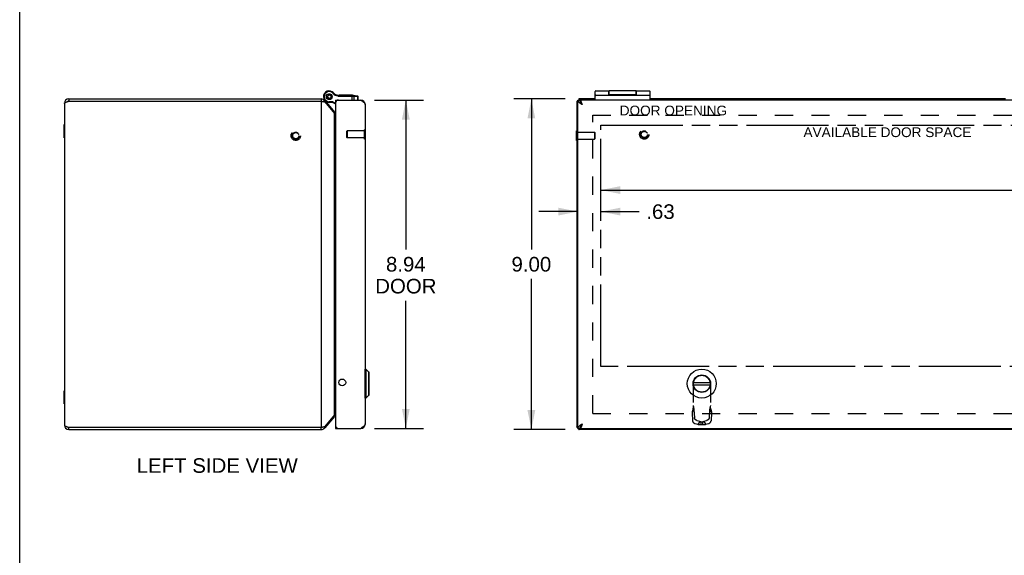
# Model space of a CAD drawing. Header units: inches. Extents: x 0 to 90.2, y 0 to 58.3.
# Tile 2 of 7: x 0 to 26.8, y 29.2 to 43.8. Entities that reach past the tile are written whole.
import ezdxf

# ---------------------------------------------------------------- set-up
doc = ezdxf.new("R2010")
doc.units = ezdxf.units.IN
doc.header["$LTSCALE"] = 4.958751
doc.header["$MEASUREMENT"] = 0
doc.linetypes.add('HIDDEN', pattern=[0.2, 0.1, -0.1])
doc.linetypes.add('PHANTOM', pattern=[0.8, 0.45, -0.05, 0.1, -0.05, 0.1, -0.05])
doc.layers.get('0').update_dxf_attribs({"linetype": 'CONTINUOUS'})
for name, color, linetype in [('02___PRT_ALL_AXES', 7, 'CONTINUOUS'), ('06___PRT_ALL_SURFS', 7, 'CONTINUOUS'), ('AVAIL_DOOR_SPACE', 7, 'CONTINUOUS'), ('DEFAULT_2', 8, 'HIDDEN'), ('DIMENSIONS', 7, 'CONTINUOUS')]:
    doc.layers.add(name, color=color, linetype=linetype)
doc.styles.get("Standard").update_dxf_attribs({"font": 'arial.ttf'})
doc.dimstyles.new('DIMSTYLE_1', dxfattribs={"dimtxt": 0.397761, "dimasz": 0.530348, "dimexe": 0.09, "dimexo": 0.07, "dimgap": 0.0375, "dimtad": 0, "dimtih": 1, "dimtoh": 1, "dimzin": 4, "dimdsep": 46, "dimtxsty": 'Standard', "dimblk": '_FILLED', "dimblk1": '_FILLED', "dimblk2": '_FILLED', "dimcen": 0.09, "dimazin": 1, "dimtfac": 1, "dimtofl": 0, "dimtmove": 0, "dimatfit": 3, "dimldrblk": '_FILLED', "dimfxl": 1, "dimtolj": 1, "dimtzin": 4, "dimarcsym": 0})

# ---------------------------------------------------------------- blocks, each defined once
blk = doc.blocks.new('_FILLED')
at = {"color": 0, "linetype": 'ByBlock'}
blk.add_solid([(0, 0), (-1, 0.2), (-1, -0.2)], dxfattribs=at)
blk = doc.blocks.new('*D4')
at = {"layer": 'DIMENSIONS', "color": 2, "linetype": 'Continuous'}
for p, q in [((15.812, 39.114), (32.263, 39.114)), ((50.502, 39.114), (34.051, 39.114))]:
    blk.add_line(p, q, dxfattribs=at)
at = {"layer": 'DIMENSIONS', "color": 2, "linetype": 'Continuous', "xscale": 0.5303476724, "yscale": 0.5303476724, "zscale": 0.5303476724, "rotation": 180}
blk.add_blockref('_FILLED', (15.812, 39.114), dxfattribs=at)
at = {"layer": 'DIMENSIONS', "color": 2, "linetype": 'Continuous', "xscale": 0.5303476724, "yscale": 0.5303476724, "zscale": 0.5303476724}
blk.add_blockref('_FILLED', (50.502, 39.114), dxfattribs=at)
at = {"layer": 'DIMENSIONS', "color": 2, "linetype": 'Continuous', "insert": (33.157, 39.313), "char_height": 0.3978, "width": 1.38994, "attachment_point": 2, "line_spacing_factor": 0.9}
blk.add_mtext('34.69', dxfattribs=at)
blk = doc.blocks.new('*D5')
at = {"layer": 'DIMENSIONS', "color": 2, "linetype": 'Continuous'}
for p, q in [((15.187, 38.528), (14.127, 38.528)), ((15.812, 38.528), (16.853, 38.528))]:
    blk.add_line(p, q, dxfattribs=at)
at = {"layer": 'DIMENSIONS', "color": 2, "linetype": 'Continuous', "xscale": 0.5303476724, "yscale": 0.5303476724, "zscale": 0.5303476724}
blk.add_blockref('_FILLED', (15.187, 38.528), dxfattribs=at)
at = {"layer": 'DIMENSIONS', "color": 2, "linetype": 'Continuous', "xscale": 0.5303476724, "yscale": 0.5303476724, "zscale": 0.5303476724, "rotation": 180}
blk.add_blockref('_FILLED', (15.812, 38.528), dxfattribs=at)
at = {"layer": 'DIMENSIONS', "color": 2, "linetype": 'Continuous', "insert": (17.052, 38.726), "char_height": 0.3978, "width": 0.77186, "attachment_point": 1, "line_spacing_factor": 0.9}
blk.add_mtext('.63', dxfattribs=at)
blk = doc.blocks.new('*D9')
at = {"layer": 'DIMENSIONS', "color": 2, "linetype": 'Continuous'}
for p, q in [((14.846, 41.595), (13.447, 41.595)), ((13.924, 41.595), (13.924, 37.493)), ((13.924, 32.595), (13.924, 36.697)), ((14.846, 32.595), (13.447, 32.595))]:
    blk.add_line(p, q, dxfattribs=at)
at = {"layer": 'DIMENSIONS', "color": 2, "linetype": 'Continuous', "xscale": 0.5303476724, "yscale": 0.5303476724, "zscale": 0.5303476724}
for p, rotation in [((13.924, 41.595), 90), ((13.924, 32.595), 270)]:
    blk.add_blockref('_FILLED', p, dxfattribs=dict(at, rotation=rotation))
at = {"layer": 'DIMENSIONS', "color": 2, "linetype": 'Continuous', "insert": (13.924, 37.294), "char_height": 0.3978, "width": 1.0809, "attachment_point": 2, "line_spacing_factor": 0.9}
blk.add_mtext('9.00', dxfattribs=at)
blk = doc.blocks.new('*D19')
at = {"layer": 'DIMENSIONS', "color": 2, "linetype": 'Continuous'}
for p, q in [((9.651, 41.565), (10.985, 41.565)), ((10.508, 41.565), (10.508, 37.493)), ((10.508, 32.625), (10.508, 36.1)), ((9.651, 32.625), (10.985, 32.625))]:
    blk.add_line(p, q, dxfattribs=at)
at = {"layer": 'DIMENSIONS', "color": 2, "linetype": 'Continuous', "xscale": 0.5303476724, "yscale": 0.5303476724, "zscale": 0.5303476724}
for p, rotation in [((10.508, 41.565), 90), ((10.508, 32.625), 270)]:
    blk.add_blockref('_FILLED', p, dxfattribs=dict(at, rotation=rotation))
at = {"layer": 'DIMENSIONS', "color": 2, "linetype": 'Continuous', "insert": (10.508, 37.294), "char_height": 0.3978, "width": 1.66498, "attachment_point": 2, "line_spacing_factor": 0.9}
blk.add_mtext('8.94\\PDOOR', dxfattribs=at)

msp = doc.modelspace()

# ---------------------------------------------------------------- linework, layer by layer
at = {"color": 7, "linetype": 'Continuous'}
for p, q in [((0, 0), (0, 58.338)), ((16.032, 41.721), (16.032, 41.815)), ((16.037, 41.721), (16.037, 41.815)), ((16.777, 41.721), (16.777, 41.815)), ((16.782, 41.721), (16.782, 41.815)), ((1.335, 41.595), (1.335, 41.535)), ((8.208, 41.595), (8.208, 41.535)), ((8.3, 41.552), (8.265, 41.523)), ((8.278, 41.6), (8.278, 41.599)), ((8.346, 41.657), (8.346, 41.666)), ((8.346, 41.648), (8.346, 41.657)), ((8.347, 41.676), (8.351, 41.684)), ((8.351, 41.63), (8.347, 41.639)), ((8.351, 41.684), (8.353, 41.692)), ((8.353, 41.622), (8.351, 41.63)), ((8.358, 41.701), (8.364, 41.707)), ((8.364, 41.607), (8.358, 41.613)), ((8.364, 41.707), (8.37, 41.714)), ((8.37, 41.6), (8.364, 41.607)), ((8.377, 41.721), (8.385, 41.725)), ((8.385, 41.59), (8.377, 41.594)), ((8.385, 41.725), (8.393, 41.729)), ((8.393, 41.585), (8.385, 41.59)), ((8.402, 41.733), (8.411, 41.734)), ((8.411, 41.58), (8.402, 41.581)), ((8.411, 41.734), (8.419, 41.736)), ((8.419, 41.578), (8.411, 41.58)), ((8.429, 41.736), (8.438, 41.734)), ((8.438, 41.58), (8.429, 41.578)), ((8.438, 41.734), (8.446, 41.733)), ((8.446, 41.581), (8.438, 41.58)), ((8.456, 41.729), (8.463, 41.725)), ((8.463, 41.59), (8.456, 41.585)), ((8.463, 41.725), (8.471, 41.721)), ((8.471, 41.594), (8.463, 41.59)), ((8.479, 41.714), (8.484, 41.707)), ((8.484, 41.607), (8.479, 41.6)), ((8.484, 41.707), (8.49, 41.701)), ((8.49, 41.613), (8.484, 41.607)), ((8.504, 41.793), (8.493, 41.776)), ((8.493, 41.776), (8.494, 41.776)), ((8.504, 41.793), (8.494, 41.776)), ((8.495, 41.692), (8.497, 41.684)), ((8.497, 41.63), (8.495, 41.622)), ((8.497, 41.684), (8.501, 41.676)), ((8.501, 41.639), (8.497, 41.63)), ((8.503, 41.666), (8.502, 41.657)), ((8.502, 41.657), (8.503, 41.648)), ((8.504, 41.793), (8.504, 41.793)), ((8.54, 41.763), (8.524, 41.75)), ((8.59, 41.565), (8.59, 41.505)), ((8.66, 41.696), (8.657, 41.677)), ((8.679, 41.695), (8.679, 41.675)), ((8.679, 41.695), (9.056, 41.695)), ((9.044, 41.565), (9.044, 41.695)), ((9.073, 41.694), (9.19, 41.677)), ((9.081, 41.674), (9.1, 41.672)), ((9.1, 41.565), (9.1, 41.672)), ((9.1, 41.672), (9.201, 41.658)), ((9.201, 41.565), (9.201, 41.658)), ((9.201, 41.658), (9.208, 41.657)), ((9.208, 41.565), (9.208, 41.657)), ((9.295, 41.564), (9.294, 41.556)), ((15.157, 41.535), (15.187, 41.535)), ((15.187, 41.565), (15.247, 41.565)), ((15.217, 41.595), (15.217, 41.565)), ((15.252, 41.564), (15.252, 41.533)), ((15.657, 41.565), (15.657, 41.795)), ((15.677, 41.695), (17.137, 41.695)), ((16.032, 41.721), (16.782, 41.721)), ((17.157, 41.565), (17.157, 41.795)), ((8.424, 41.5), (8.424, 41.52)), ((8.524, 41.52), (8.424, 41.52)), ((8.519, 41.5), (8.424, 41.5)), ((8.519, 41.5), (8.524, 41.52)), ((8.519, 41.5), (8.59, 41.463)), ((8.524, 41.52), (8.59, 41.485)), ((8.59, 41.505), (8.595, 41.505)), ((8.563, 41.239), (8.544, 41.223)), ((9.404, 40.758), (9.4, 40.758)), ((9.404, 40.502), (9.404, 40.758)), ((9.404, 40.502), (9.4, 40.502)), ((15.153, 40.467), (15.153, 40.723)), ((15.153, 40.723), (15.157, 40.723)), ((15.153, 40.467), (15.157, 40.467)), ((9.403, 34.237), (9.421, 34.237)), ((9.403, 33.449), (9.403, 34.237)), ((9.421, 34.237), (9.505, 34.154)), ((9.421, 34.237), (9.421, 33.449)), ((9.505, 33.532), (9.505, 34.154)), ((9.507, 33.537), (9.507, 34.149)), ((18.334, 33.873), (18.79, 33.873)), ((18.334, 33.813), (18.79, 33.813)), ((9.421, 33.449), (9.505, 33.532)), ((9.403, 33.449), (9.421, 33.449)), ((8.563, 32.951), (8.544, 32.967)), ((1.335, 32.595), (1.335, 32.655)), ((8.208, 32.595), (8.208, 32.655)), ((8.3, 32.638), (8.265, 32.667)), ((8.59, 32.685), (8.595, 32.685)), ((8.59, 32.685), (8.59, 32.625)), ((8.65, 32.625), (8.65, 32.63)), ((9.295, 32.626), (9.294, 32.634)), ((15.157, 32.655), (15.187, 32.655)), ((15.187, 32.625), (15.247, 32.625)), ((15.217, 32.595), (15.217, 32.625)), ((15.252, 32.626), (15.252, 32.656))]:
    msp.add_line(p, q, dxfattribs=at)
at = {"color": 3, "linetype": 'Continuous'}
for p, q in [((1.335, 41.595), (8.208, 41.595)), ((1.335, 41.535), (8.208, 41.535)), ((8.208, 41.535), (8.208, 32.655)), ((8.3, 41.552), (8.563, 41.239)), ((8.59, 41.565), (9.28, 41.565)), ((15.157, 41.535), (15.157, 32.655)), ((15.187, 32.625), (15.187, 41.565)), ((15.657, 41.595), (15.217, 41.595)), ((15.25, 41.54), (15.252, 41.538)), ((15.252, 41.564), (15.252, 41.565)), ((51.062, 41.565), (15.252, 41.565)), ((26.824, 41.595), (17.157, 41.595)), ((1.215, 41.475), (1.215, 32.715)), ((8.3, 41.513), (8.563, 41.2)), ((8.59, 41.475), (8.59, 32.715)), ((9.4, 41.445), (9.4, 32.745)), ((8.563, 32.99), (8.563, 41.2)), ((8.563, 32.99), (8.3, 32.676)), ((8.563, 32.951), (8.3, 32.638)), ((1.335, 32.655), (8.208, 32.655)), ((1.335, 32.595), (8.208, 32.595)), ((8.59, 32.625), (9.28, 32.625)), ((9.295, 32.635), (9.28, 32.625)), ((51.097, 32.595), (15.217, 32.595)), ((15.252, 32.651), (15.25, 32.649)), ((15.252, 32.626), (15.252, 32.625)), ((15.252, 32.625), (51.062, 32.625))]:
    msp.add_line(p, q, dxfattribs=at)
for points in [[(1.215, 41.475), (1.215, 41.478), (1.216, 41.48), (1.217, 41.483), (1.22, 41.486), (1.222, 41.489), (1.226, 41.491), (1.229, 41.494), (1.234, 41.497), (1.239, 41.499), (1.244, 41.502), (1.25, 41.505), (1.256, 41.508), (1.263, 41.51), (1.27, 41.513), (1.277, 41.516), (1.285, 41.519), (1.293, 41.521), (1.301, 41.524), (1.309, 41.527), (1.318, 41.529), (1.326, 41.532), (1.335, 41.535)], [(8.208, 41.535), (8.216, 41.533), (8.225, 41.531), (8.234, 41.53), (8.242, 41.528), (8.25, 41.526), (8.258, 41.524), (8.266, 41.522), (8.274, 41.521), (8.281, 41.519), (8.287, 41.517), (8.294, 41.515), (8.3, 41.513)], [(9.28, 41.565), (9.295, 41.555), (9.303, 41.55), (9.311, 41.545), (9.318, 41.54), (9.326, 41.535), (9.333, 41.53), (9.34, 41.525), (9.346, 41.52), (9.353, 41.515), (9.359, 41.51), (9.365, 41.505), (9.37, 41.5), (9.375, 41.495), (9.379, 41.49), (9.384, 41.485), (9.387, 41.48), (9.391, 41.475), (9.393, 41.47), (9.396, 41.465), (9.397, 41.46), (9.399, 41.455), (9.399, 41.45), (9.4, 41.445)], [(15.157, 41.535), (15.158, 41.533), (15.158, 41.531), (15.16, 41.53), (15.162, 41.528), (15.165, 41.526), (15.168, 41.524), (15.172, 41.522), (15.177, 41.521), (15.182, 41.519), (15.187, 41.517)], [(15.187, 41.565), (15.187, 41.56), (15.188, 41.555), (15.19, 41.55), (15.191, 41.545), (15.194, 41.54), (15.196, 41.535), (15.2, 41.53), (15.203, 41.525), (15.207, 41.52), (15.212, 41.515), (15.217, 41.51), (15.222, 41.505), (15.228, 41.5), (15.234, 41.495), (15.241, 41.49), (15.247, 41.485), (15.254, 41.48), (15.261, 41.475), (15.269, 41.47), (15.276, 41.465), (15.284, 41.46), (15.292, 41.455), (15.299, 41.45), (15.307, 41.445)], [(15.217, 41.595), (15.219, 41.595), (15.221, 41.594), (15.223, 41.592), (15.224, 41.59), (15.226, 41.587), (15.228, 41.584), (15.23, 41.58), (15.232, 41.575), (15.233, 41.57), (15.235, 41.565)], [(15.307, 41.445), (15.305, 41.453), (15.302, 41.46), (15.3, 41.468), (15.297, 41.476), (15.295, 41.483), (15.292, 41.491), (15.29, 41.498), (15.287, 41.505), (15.285, 41.511), (15.282, 41.518), (15.28, 41.524), (15.277, 41.53), (15.275, 41.535), (15.272, 41.54), (15.27, 41.545), (15.267, 41.549), (15.265, 41.552), (15.262, 41.556), (15.26, 41.558), (15.257, 41.561), (15.255, 41.562), (15.252, 41.564)], [(8.59, 41.173), (8.588, 41.174), (8.583, 41.179), (8.579, 41.183), (8.574, 41.187), (8.57, 41.192), (8.566, 41.196), (8.563, 41.2)], [(8.59, 33.017), (8.588, 33.015), (8.583, 33.011), (8.579, 33.007), (8.574, 33.003), (8.57, 32.998), (8.566, 32.994), (8.563, 32.99)], [(1.215, 32.715), (1.215, 32.712), (1.216, 32.709), (1.217, 32.707), (1.22, 32.704), (1.222, 32.701), (1.226, 32.699), (1.229, 32.696), (1.234, 32.693), (1.239, 32.69), (1.244, 32.688), (1.25, 32.685), (1.256, 32.682), (1.263, 32.679), (1.27, 32.677), (1.277, 32.674), (1.285, 32.671), (1.293, 32.669), (1.301, 32.666), (1.309, 32.663), (1.318, 32.66), (1.326, 32.658), (1.335, 32.655)], [(9.4, 32.745), (9.399, 32.74), (9.399, 32.735), (9.397, 32.73), (9.396, 32.725), (9.393, 32.72), (9.391, 32.715), (9.387, 32.71), (9.384, 32.705), (9.379, 32.7), (9.375, 32.695), (9.37, 32.69), (9.365, 32.685), (9.359, 32.68), (9.353, 32.675), (9.346, 32.67), (9.34, 32.665), (9.333, 32.66), (9.326, 32.655), (9.318, 32.65), (9.311, 32.645), (9.303, 32.64), (9.295, 32.635)], [(15.307, 32.745), (15.299, 32.74), (15.292, 32.735), (15.284, 32.73), (15.276, 32.725), (15.269, 32.72), (15.261, 32.715), (15.254, 32.71), (15.247, 32.705), (15.241, 32.7), (15.234, 32.695), (15.228, 32.69), (15.222, 32.685), (15.217, 32.68), (15.212, 32.675), (15.207, 32.67), (15.203, 32.665), (15.2, 32.66), (15.196, 32.655), (15.194, 32.65), (15.191, 32.645), (15.19, 32.64), (15.188, 32.635), (15.187, 32.63), (15.187, 32.625)], [(15.307, 32.745), (15.305, 32.737), (15.302, 32.729), (15.3, 32.721), (15.297, 32.714), (15.295, 32.706), (15.292, 32.699), (15.29, 32.692), (15.287, 32.685), (15.285, 32.678), (15.282, 32.672), (15.28, 32.666), (15.277, 32.66), (15.275, 32.655), (15.272, 32.65), (15.27, 32.645), (15.267, 32.641), (15.265, 32.637), (15.262, 32.634), (15.26, 32.631), (15.257, 32.629), (15.255, 32.627), (15.252, 32.626)], [(8.208, 32.655), (8.216, 32.657), (8.225, 32.658), (8.234, 32.66), (8.242, 32.662), (8.25, 32.664), (8.258, 32.666), (8.266, 32.667), (8.274, 32.669), (8.281, 32.671), (8.287, 32.673), (8.294, 32.675), (8.3, 32.676)], [(15.157, 32.655), (15.158, 32.657), (15.158, 32.658), (15.16, 32.66), (15.162, 32.662), (15.165, 32.664), (15.168, 32.666), (15.172, 32.667), (15.177, 32.669), (15.182, 32.671), (15.187, 32.673)], [(15.217, 32.595), (15.219, 32.595), (15.221, 32.596), (15.223, 32.598), (15.224, 32.6), (15.226, 32.603), (15.228, 32.606), (15.23, 32.61), (15.232, 32.615), (15.233, 32.62), (15.235, 32.625)]]:
    msp.add_lwpolyline(points, dxfattribs=at)
at = {"color": 7, "linetype": 'Continuous'}
for points in [[(8.679, 41.675), (9.064, 41.675), (9.065, 41.675), (9.067, 41.675), (9.069, 41.675), (9.071, 41.675), (9.073, 41.675), (9.075, 41.674), (9.076, 41.674), (9.078, 41.674), (9.08, 41.674), (9.081, 41.674)], [(9.056, 41.695), (9.056, 41.695), (9.057, 41.695), (9.057, 41.695), (9.057, 41.694), (9.057, 41.694), (9.058, 41.694), (9.058, 41.694), (9.058, 41.693), (9.058, 41.693), (9.059, 41.693), (9.059, 41.692), (9.059, 41.692), (9.059, 41.691), (9.059, 41.691), (9.06, 41.69), (9.06, 41.69), (9.06, 41.689), (9.06, 41.688), (9.06, 41.688), (9.06, 41.687), (9.061, 41.686), (9.061, 41.685), (9.061, 41.685), (9.061, 41.684), (9.061, 41.683), (9.061, 41.682), (9.061, 41.681), (9.061, 41.68), (9.061, 41.679), (9.062, 41.678), (9.062, 41.678), (9.062, 41.677), (9.062, 41.676), (9.062, 41.675)], [(9.073, 41.694), (9.074, 41.693), (9.074, 41.693), (9.075, 41.693), (9.076, 41.693), (9.076, 41.693), (9.077, 41.692), (9.077, 41.692), (9.078, 41.692), (9.078, 41.691), (9.079, 41.691), (9.079, 41.69), (9.079, 41.69), (9.08, 41.689), (9.08, 41.689), (9.081, 41.688), (9.081, 41.687), (9.081, 41.687), (9.081, 41.686), (9.082, 41.685), (9.082, 41.684), (9.082, 41.684), (9.082, 41.683), (9.083, 41.682), (9.083, 41.681), (9.083, 41.68), (9.083, 41.679), (9.083, 41.678), (9.083, 41.677), (9.083, 41.677), (9.083, 41.676), (9.083, 41.675), (9.083, 41.674)], [(9.085, 41.692), (9.086, 41.692), (9.087, 41.692), (9.087, 41.691), (9.088, 41.691), (9.089, 41.691), (9.09, 41.69), (9.091, 41.69), (9.091, 41.69), (9.092, 41.689), (9.093, 41.689), (9.093, 41.688), (9.094, 41.687), (9.095, 41.687), (9.095, 41.686), (9.096, 41.685), (9.096, 41.685), (9.097, 41.684), (9.097, 41.683), (9.098, 41.682), (9.098, 41.681), (9.099, 41.681), (9.099, 41.68), (9.099, 41.679), (9.099, 41.678), (9.1, 41.677), (9.1, 41.676), (9.1, 41.675), (9.1, 41.674), (9.1, 41.673), (9.1, 41.672)], [(9.186, 41.678), (9.187, 41.678), (9.188, 41.678), (9.189, 41.677), (9.189, 41.677), (9.19, 41.677), (9.191, 41.676), (9.192, 41.676), (9.192, 41.675), (9.193, 41.675), (9.194, 41.674), (9.195, 41.674), (9.195, 41.673), (9.196, 41.673), (9.196, 41.672), (9.197, 41.671), (9.198, 41.671), (9.198, 41.67), (9.198, 41.669), (9.199, 41.668), (9.199, 41.667), (9.2, 41.666), (9.2, 41.666), (9.2, 41.665), (9.201, 41.664), (9.201, 41.663), (9.201, 41.662), (9.201, 41.661), (9.201, 41.66), (9.201, 41.659), (9.201, 41.658)], [(15.247, 41.565), (15.247, 41.56), (15.248, 41.555), (15.248, 41.55), (15.249, 41.545), (15.25, 41.54), (15.252, 41.535)], [(15.252, 41.535), (15.253, 41.53), (15.255, 41.525), (15.257, 41.52), (15.26, 41.515), (15.262, 41.51), (15.265, 41.505)], [(15.265, 41.505), (15.268, 41.5), (15.271, 41.495)], [(15.271, 41.495), (15.274, 41.49), (15.277, 41.485), (15.281, 41.48), (15.284, 41.475), (15.288, 41.47), (15.292, 41.465), (15.296, 41.46), (15.299, 41.455), (15.303, 41.45), (15.307, 41.445)], [(15.307, 41.445), (15.304, 41.449), (15.302, 41.453), (15.299, 41.458), (15.296, 41.462), (15.293, 41.466), (15.291, 41.47), (15.288, 41.474), (15.285, 41.477), (15.282, 41.481), (15.28, 41.484), (15.277, 41.488), (15.274, 41.49), (15.272, 41.492)], [(15.274, 32.7), (15.271, 32.695), (15.268, 32.69), (15.265, 32.685)], [(15.307, 32.745), (15.304, 32.74), (15.302, 32.736), (15.299, 32.732), (15.296, 32.728), (15.293, 32.724), (15.291, 32.72), (15.288, 32.716), (15.285, 32.712), (15.282, 32.709), (15.28, 32.705), (15.277, 32.702), (15.274, 32.699), (15.272, 32.697)], [(15.307, 32.745), (15.303, 32.74), (15.299, 32.735), (15.296, 32.73), (15.292, 32.725), (15.288, 32.72), (15.284, 32.715), (15.281, 32.71), (15.277, 32.705), (15.274, 32.7)], [(15.253, 32.66), (15.252, 32.655), (15.25, 32.65), (15.249, 32.645), (15.248, 32.64), (15.248, 32.635), (15.247, 32.63), (15.247, 32.625)], [(15.265, 32.685), (15.262, 32.68), (15.26, 32.675), (15.257, 32.67), (15.255, 32.665), (15.253, 32.66)]]:
    msp.add_lwpolyline(points, dxfattribs=at)
for centre, radius in [((8.424, 41.657), 0.078), ((8.424, 41.657), 0.048), ((18.562, 33.843), 0.394), ((18.562, 33.843), 0.237), ((18.562, 33.843), 0.23)]:
    msp.add_circle(centre, radius, dxfattribs=at)
at = {"color": 3, "linetype": 'Continuous'}
msp.add_circle((8.777, 33.875), 0.0938, dxfattribs=at)
at = {"color": 7, "linetype": 'Continuous'}
for centre, radius, start, end in [((8.424, 41.657), 0.158, 59.735, 270), ((15.677, 41.795), 0.02, 90, 180), ((17.137, 41.795), 0.02, 0, 90), ((1.335, 41.475), 0.06, 90, 125.728), ((8.208, 41.475), 0.06, 66.9654, 90), ((8.52, 41.694), 0.26, 201.378, 220), ((8.424, 41.657), 0.138, 59.735, 270), ((8.432, 41.67), 0.122, 40.7933, 59.735), ((8.432, 41.67), 0.142, 40.7933, 59.735), ((8.424, 41.657), 0.158, 37.359, 59.21), ((8.691, 41.894), 0.22, 220.7933, 261.1599), ((8.691, 41.894), 0.2, 220.7933, 261.1599), ((8.679, 41.82), 0.145, 261.1599, 270), ((8.679, 41.82), 0.125, 261.1599, 270), ((9.056, 41.57), 0.125, 82.0382, 90.0001), ((9.188, 41.657), 0.02, 360, 82.0382), ((15.677, 41.675), 0.02, 90, 180), ((17.137, 41.675), 0.02, 0, 90), ((8.639, 41.342), 0.125, 233.2353, 246.8561), ((9.403, 34.234), 0.00305, 90, 180.0001), ((9.5, 34.149), 0.0071, 360, 45), ((9.5, 33.537), 0.0071, 315, 0), ((9.403, 33.452), 0.00305, 179.9999, 270), ((1.335, 32.715), 0.06, 234.272, 270), ((8.208, 32.715), 0.06, 270, 293.0346)]:
    msp.add_arc(centre, radius, start, end, dxfattribs=at)
at = {"color": 3, "linetype": 'Continuous'}
for centre, radius, start, end in [((1.335, 41.475), 0.12, 90, 180), ((8.208, 41.475), 0.12, 40, 90), ((8.68, 41.475), 0.09, 90, 180), ((9.28, 41.445), 0.12, 0, 90), ((8.609, 41.277), 0.06, 220, 251.7074), ((8.609, 32.913), 0.06, 108.2926, 140), ((1.335, 32.715), 0.12, 180, 270), ((8.68, 32.715), 0.09, 180, 270), ((9.28, 32.745), 0.12, 270, 360), ((8.208, 32.715), 0.12, 270, 320)]:
    msp.add_arc(centre, radius, start, end, dxfattribs=at)
at = {"layer": '02___PRT_ALL_AXES', "color": 7, "linetype": 'Continuous'}
for p, q in [((15.677, 41.815), (16.032, 41.815)), ((16.777, 41.815), (16.037, 41.815)), ((16.782, 41.815), (17.137, 41.815)), ((8.698, 41.695), (8.698, 41.705)), ((8.698, 41.705), (9.039, 41.705)), ((8.707, 41.695), (8.707, 41.705)), ((8.759, 41.695), (8.759, 41.705)), ((8.767, 41.695), (8.767, 41.705)), ((8.776, 41.695), (8.776, 41.705)), ((8.83, 41.695), (8.83, 41.705)), ((8.839, 41.695), (8.839, 41.705)), ((8.847, 41.695), (8.847, 41.705)), ((8.894, 41.695), (8.894, 41.705)), ((8.902, 41.695), (8.902, 41.705)), ((8.911, 41.695), (8.911, 41.705)), ((8.963, 41.695), (8.963, 41.705)), ((8.971, 41.695), (8.971, 41.705)), ((8.98, 41.695), (8.98, 41.705)), ((9.03, 41.695), (9.03, 41.705)), ((9.039, 41.695), (9.039, 41.705)), ((9.039, 41.695), (9.039, 41.705)), ((16.037, 41.735), (16.032, 41.735)), ((16.034, 41.695), (16.034, 41.705)), ((16.034, 41.705), (16.783, 41.705)), ((16.282, 41.695), (16.282, 41.705)), ((16.297, 41.695), (16.297, 41.705)), ((16.532, 41.695), (16.532, 41.705)), ((16.68, 41.695), (16.68, 41.705)), ((16.782, 41.735), (16.777, 41.735)), ((16.778, 41.695), (16.778, 41.705)), ((16.783, 41.695), (16.783, 41.705))]:
    msp.add_line(p, q, dxfattribs=at)
msp.add_circle((8.424, 41.657), 0.079, dxfattribs=at)
at = {"layer": '06___PRT_ALL_SURFS', "color": 7, "linetype": 'Continuous'}
for p, q in [((1.211, 40.54), (1.211, 40.9)), ((1.211, 40.9), (1.215, 40.9)), ((1.211, 40.81), (1.215, 40.81)), ((1.211, 40.63), (1.215, 40.63)), ((1.211, 40.54), (1.215, 40.54)), ((1.211, 33.29), (1.211, 33.65)), ((1.211, 33.65), (1.215, 33.65)), ((1.211, 33.56), (1.215, 33.56)), ((1.211, 33.38), (1.215, 33.38)), ((1.211, 33.29), (1.215, 33.29))]:
    msp.add_line(p, q, dxfattribs=at)
at = {"layer": 'AVAIL_DOOR_SPACE', "color": 4, "linetype": 'PHANTOM'}
for p, q in [((15.812, 34.312), (15.812, 40.877)), ((15.812, 40.877), (50.502, 40.877)), ((50.502, 34.312), (15.812, 34.312))]:
    msp.add_line(p, q, dxfattribs=at)
at = {"layer": 'DEFAULT_2', "color": 8, "linetype": 'HIDDEN'}
for p, q in [((15.595, 33.033), (15.595, 41.157)), ((15.595, 41.157), (50.72, 41.157)), ((9.4, 40.758), (9.386, 40.758)), ((9.386, 40.502), (9.386, 40.758)), ((8.904, 40.714), (8.914, 40.724)), ((8.904, 40.546), (8.904, 40.714)), ((8.904, 40.546), (8.914, 40.536)), ((8.914, 40.724), (8.914, 40.536)), ((9.386, 40.724), (8.914, 40.724)), ((9.386, 40.536), (8.914, 40.536)), ((9.4, 40.502), (9.386, 40.502)), ((15.157, 40.723), (15.171, 40.723)), ((15.157, 40.467), (15.171, 40.467)), ((15.171, 40.467), (15.171, 40.723)), ((15.171, 40.689), (15.643, 40.689)), ((15.171, 40.501), (15.643, 40.501)), ((15.643, 40.689), (15.643, 40.501)), ((15.653, 40.679), (15.643, 40.689)), ((15.653, 40.511), (15.643, 40.501)), ((15.653, 40.679), (15.653, 40.511)), ((18.562, 34.063), (18.562, 34.063)), ((18.326, 33.827), (18.326, 33.174)), ((18.798, 33.827), (18.798, 33.174)), ((15.595, 33.033), (50.72, 33.033)), ((18.349, 33.143), (18.297, 33.062)), ((18.297, 33.062), (18.31, 32.829)), ((18.314, 33.126), (18.31, 33.114)), ((18.317, 33.139), (18.314, 33.126)), ((18.349, 33.143), (18.362, 32.91)), ((18.775, 33.143), (18.762, 32.91)), ((18.775, 33.143), (18.827, 33.062)), ((18.827, 33.062), (18.814, 32.829)), ((18.456, 32.728), (18.384, 32.753)), ((18.507, 32.81), (18.436, 32.835)), ((18.507, 32.81), (18.456, 32.728)), ((18.54, 32.799), (18.54, 32.723)), ((18.584, 32.799), (18.54, 32.799)), ((18.584, 32.723), (18.54, 32.723)), ((18.584, 32.799), (18.584, 32.723)), ((18.689, 32.835), (18.617, 32.81)), ((18.617, 32.81), (18.669, 32.728)), ((18.74, 32.753), (18.669, 32.728))]:
    msp.add_line(p, q, dxfattribs=at)
for points in [[(18.326, 33.25), (18.329, 33.236), (18.332, 33.222), (18.334, 33.209), (18.337, 33.195), (18.34, 33.182), (18.343, 33.169), (18.346, 33.156), (18.349, 33.143)], [(18.798, 33.25), (18.796, 33.236), (18.793, 33.222), (18.79, 33.209), (18.787, 33.195), (18.784, 33.182), (18.782, 33.169), (18.779, 33.156), (18.775, 33.143)], [(18.31, 33.114), (18.308, 33.106), (18.306, 33.098), (18.304, 33.091), (18.302, 33.083), (18.301, 33.076), (18.299, 33.069), (18.297, 33.062)], [(18.326, 33.219), (18.326, 33.212), (18.326, 33.206), (18.325, 33.199), (18.325, 33.192), (18.324, 33.186), (18.324, 33.179), (18.323, 33.172), (18.322, 33.166), (18.321, 33.159), (18.32, 33.152), (18.318, 33.146), (18.317, 33.139), (18.315, 33.132), (18.314, 33.126)], [(18.326, 33.174), (18.324, 33.165), (18.321, 33.156), (18.319, 33.147), (18.317, 33.139)], [(18.811, 33.126), (18.809, 33.132), (18.808, 33.139), (18.806, 33.146), (18.805, 33.152), (18.804, 33.159), (18.803, 33.166), (18.802, 33.172), (18.801, 33.179), (18.8, 33.186), (18.799, 33.192), (18.799, 33.199), (18.799, 33.206), (18.798, 33.212), (18.798, 33.219)], [(18.798, 33.174), (18.801, 33.165), (18.803, 33.156), (18.805, 33.147), (18.807, 33.139), (18.814, 33.114)], [(18.814, 33.114), (18.816, 33.106), (18.818, 33.098), (18.82, 33.091), (18.822, 33.083), (18.824, 33.076), (18.826, 33.069), (18.827, 33.062)], [(18.31, 32.829), (18.311, 32.827), (18.311, 32.826), (18.311, 32.824), (18.311, 32.822), (18.312, 32.821), (18.312, 32.819), (18.313, 32.817), (18.313, 32.815), (18.314, 32.814), (18.315, 32.812), (18.316, 32.81), (18.317, 32.808), (18.317, 32.807), (18.318, 32.805), (18.32, 32.803), (18.321, 32.801), (18.322, 32.799), (18.323, 32.798), (18.324, 32.796), (18.326, 32.794), (18.327, 32.792), (18.329, 32.791), (18.33, 32.789), (18.332, 32.787), (18.333, 32.785), (18.335, 32.784), (18.337, 32.782), (18.338, 32.781), (18.34, 32.779), (18.342, 32.777), (18.344, 32.776), (18.346, 32.774), (18.348, 32.773), (18.35, 32.771), (18.352, 32.77), (18.354, 32.768), (18.356, 32.767), (18.358, 32.766), (18.36, 32.764), (18.362, 32.763), (18.364, 32.762), (18.366, 32.761), (18.369, 32.76), (18.371, 32.759), (18.373, 32.758), (18.375, 32.757), (18.377, 32.756), (18.38, 32.755), (18.382, 32.754), (18.384, 32.753)], [(18.436, 32.835), (18.434, 32.835), (18.431, 32.836), (18.429, 32.837), (18.427, 32.838), (18.425, 32.839), (18.423, 32.84), (18.42, 32.841), (18.418, 32.842), (18.416, 32.844), (18.414, 32.845), (18.412, 32.846), (18.41, 32.847), (18.407, 32.849), (18.405, 32.85), (18.403, 32.851), (18.401, 32.853), (18.399, 32.854), (18.397, 32.856), (18.396, 32.857), (18.394, 32.859), (18.392, 32.86), (18.39, 32.862), (18.388, 32.864), (18.387, 32.865), (18.385, 32.867), (18.383, 32.869), (18.382, 32.87), (18.38, 32.872), (18.379, 32.874), (18.377, 32.876), (18.376, 32.877), (18.375, 32.879), (18.374, 32.881), (18.372, 32.883), (18.371, 32.884), (18.37, 32.886), (18.369, 32.888), (18.368, 32.89), (18.367, 32.892), (18.367, 32.893), (18.366, 32.895), (18.365, 32.897), (18.365, 32.899), (18.364, 32.9), (18.364, 32.902), (18.363, 32.904), (18.363, 32.906), (18.363, 32.907), (18.362, 32.909), (18.362, 32.91)], [(18.54, 32.723), (18.535, 32.723), (18.53, 32.722), (18.526, 32.722), (18.521, 32.722), (18.516, 32.722), (18.511, 32.722), (18.506, 32.722), (18.501, 32.722), (18.497, 32.722), (18.492, 32.723), (18.487, 32.723), (18.483, 32.724), (18.478, 32.724), (18.473, 32.725), (18.469, 32.726), (18.464, 32.726), (18.46, 32.727), (18.456, 32.728)], [(18.54, 32.799), (18.538, 32.8), (18.535, 32.8), (18.533, 32.801), (18.53, 32.801), (18.528, 32.802), (18.526, 32.803), (18.523, 32.803), (18.521, 32.804), (18.519, 32.805), (18.516, 32.806), (18.514, 32.807), (18.512, 32.808), (18.51, 32.809), (18.507, 32.81)], [(18.617, 32.81), (18.615, 32.809), (18.613, 32.808), (18.61, 32.807), (18.608, 32.806), (18.606, 32.805), (18.604, 32.804), (18.601, 32.803), (18.599, 32.803), (18.596, 32.802), (18.594, 32.801), (18.592, 32.801), (18.589, 32.8), (18.587, 32.8), (18.584, 32.799)], [(18.669, 32.728), (18.665, 32.728), (18.661, 32.727), (18.657, 32.726), (18.653, 32.725), (18.649, 32.724), (18.645, 32.724), (18.64, 32.723), (18.636, 32.723), (18.632, 32.723), (18.628, 32.722), (18.624, 32.722), (18.619, 32.722), (18.615, 32.722), (18.611, 32.722), (18.606, 32.722), (18.602, 32.722), (18.597, 32.722), (18.593, 32.723), (18.589, 32.723), (18.584, 32.723)], [(18.762, 32.91), (18.762, 32.909), (18.762, 32.907), (18.762, 32.906), (18.761, 32.904), (18.761, 32.902), (18.76, 32.9), (18.76, 32.899), (18.759, 32.897), (18.759, 32.895), (18.758, 32.893), (18.757, 32.892), (18.756, 32.89), (18.755, 32.888), (18.754, 32.886), (18.753, 32.884), (18.752, 32.883), (18.751, 32.881), (18.75, 32.879), (18.748, 32.877), (18.747, 32.876), (18.746, 32.874), (18.744, 32.872), (18.743, 32.87), (18.741, 32.869), (18.739, 32.867), (18.738, 32.865), (18.736, 32.864), (18.734, 32.862), (18.733, 32.86), (18.731, 32.859), (18.729, 32.857), (18.727, 32.856), (18.725, 32.854), (18.723, 32.853), (18.721, 32.851), (18.719, 32.85), (18.717, 32.849), (18.715, 32.847), (18.713, 32.846), (18.711, 32.845), (18.708, 32.844), (18.706, 32.842), (18.704, 32.841), (18.702, 32.84), (18.7, 32.839), (18.698, 32.838), (18.695, 32.837), (18.693, 32.836), (18.691, 32.835), (18.689, 32.835)], [(18.74, 32.753), (18.743, 32.754), (18.745, 32.755), (18.747, 32.756), (18.749, 32.757), (18.751, 32.758), (18.754, 32.759), (18.756, 32.76), (18.758, 32.761), (18.76, 32.762), (18.762, 32.763), (18.764, 32.764), (18.767, 32.766), (18.769, 32.767), (18.771, 32.768), (18.773, 32.77), (18.775, 32.771), (18.777, 32.773), (18.779, 32.774), (18.781, 32.776), (18.782, 32.777), (18.784, 32.779), (18.786, 32.781), (18.788, 32.782), (18.79, 32.784), (18.791, 32.785), (18.793, 32.787), (18.794, 32.789), (18.796, 32.791), (18.797, 32.792), (18.799, 32.794), (18.8, 32.796), (18.801, 32.798), (18.803, 32.799), (18.804, 32.801), (18.805, 32.803), (18.806, 32.805), (18.807, 32.807), (18.808, 32.808), (18.809, 32.81), (18.81, 32.812), (18.81, 32.814), (18.811, 32.815), (18.812, 32.817), (18.812, 32.819), (18.813, 32.821), (18.813, 32.822), (18.813, 32.824), (18.814, 32.826), (18.814, 32.827), (18.814, 32.829)]]:
    msp.add_lwpolyline(points, dxfattribs=at)
for centre, radius in [((16.997, 40.63), 0.128), ((7.514, 40.595), 0.128), ((7.514, 40.595), 0.094), ((7.514, 40.595), 0.084), ((16.997, 40.63), 0.0965), ((16.997, 40.63), 0.094), ((16.997, 40.63), 0.084)]:
    msp.add_circle(centre, radius, dxfattribs=at)
for start, end in [(90, 180), (0, 90)]:
    msp.add_arc((18.562, 33.827), 0.236, start, end, dxfattribs=at)

# ---------------------------------------------------------------- texts
at = {"layer": 'DIMENSIONS', "color": 2, "linetype": 'Continuous', "attachment_point": 2, "line_spacing_factor": 0.9}
for s, insert, char_height, width in [('DOOR OPENING', (17.789, 41.413), 0.26517, 2.9179), ('AVAILABLE DOOR SPACE', (23.614, 40.822), 0.26517, 4.56119), ('LEFT SIDE VIEW', (5.376, 31.813), 0.39776, 4.37389)]:
    msp.add_mtext(s, dxfattribs=dict(at, insert=insert, char_height=char_height, width=width))

# ---------------------------------------------------------------- dimensions: what is measured, and where the dimension line sits
at = {"layer": 'DIMENSIONS', "color": 2, "linetype": 'Continuous'}
dim = msp.add_linear_dim(base=(10.508, 41.565), p1=(9.581, 32.625), p2=(9.581, 41.565), angle=90, text='<>\\PDOOR', dimstyle='DIMSTYLE_1', dxfattribs=at)
dim.commit()
dim.dimension.update_dxf_attribs({"geometry": '*D19', "text_midpoint": (10.508, 36.796), "dimtype": 160})
for base, p1, p2, angle, picture, middle in [((13.924, 32.595), (14.916, 41.595), (14.916, 32.595), 270, '*D9', (13.923, 37.093)), ((15.812, 39.114), (50.502, 34.312), (15.812, 34.312), 180, '*D4', (33.156, 39.112)), ((15.187231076, 38.52750507), (15.812231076, 34.312303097), (15.187231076, 32.624803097), 180, '*D5', (17.44932847, 38.525286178))]:
    dim = msp.add_linear_dim(base=base, p1=p1, p2=p2, angle=angle, dimstyle='DIMSTYLE_1', dxfattribs=at)
    dim.commit()
    dim.dimension.update_dxf_attribs({"geometry": picture, "text_midpoint": middle, "dimtype": 160})

doc.saveas('drawing.dxf')
